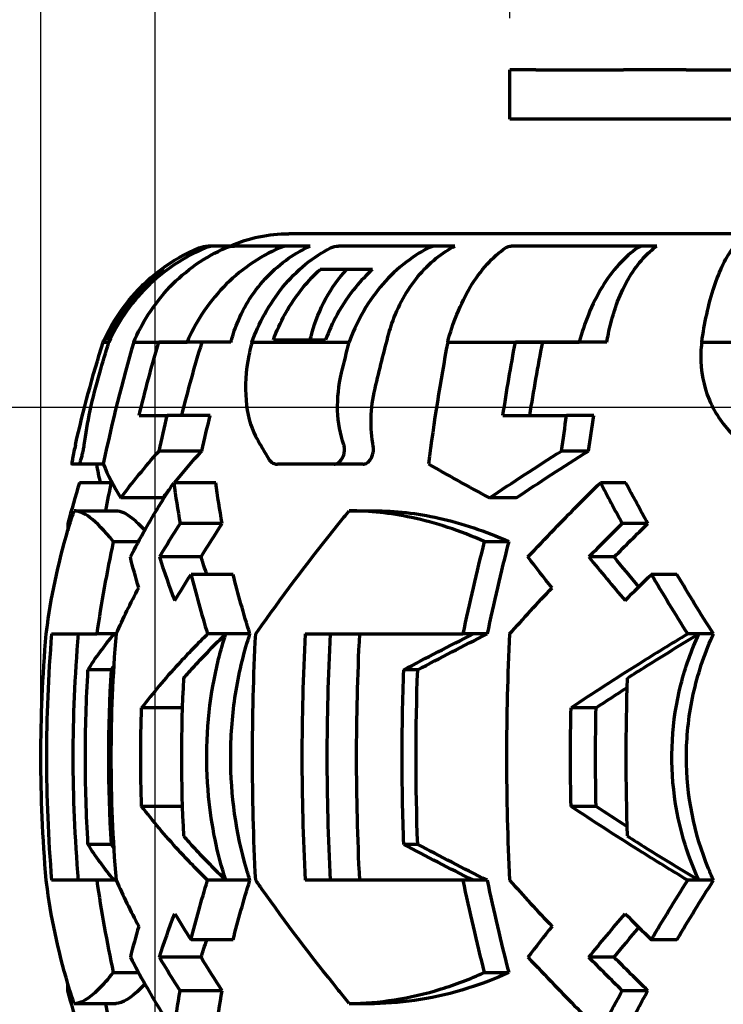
# Model space of a CAD drawing. Header units: millimetres. Extents: x 0 to 1189, y 0 to 841.
# Tile 38 of 56: x 534 to 562, y 664 to 704. Entities that reach past the tile are written whole.
import ezdxf

# ---------------------------------------------------------------- set-up
doc = ezdxf.new("R2010")
doc.units = ezdxf.units.MM
doc.header["$LTSCALE"] = 0.75
doc.layers.add('FD_Dimensions', color=7, linetype='Continuous', lineweight=35)
doc.layers.add('Visible', color=7, linetype='Continuous', lineweight=70)
doc.styles.get("Standard").update_dxf_attribs({"font": 'arial.ttf'})
doc.dimstyles.new('Dim-ISO-25', dxfattribs={"dimtxt": 3.5, "dimasz": 3.5, "dimexe": 2.1, "dimexo": 2.1, "dimgap": 1.4, "dimtad": 1, "dimzin": 12, "dimdsep": 46, "dimtxsty": 'Standard', "dimcen": 0, "dimazin": 3, "dimtp": 0.1, "dimtm": 0.1, "dimtfac": 0.714286, "dimtmove": 0, "dimatfit": 3, "dimfxl": 1, "dimtzin": 12, "dimarcsym": 0})

# ---------------------------------------------------------------- blocks, each defined once
blk = doc.blocks.new('*D22')
at = {"layer": 'Defpoints', "color": 0, "transparency": 16777216}
for p in [(782.392664, 721.546639), (539.216927, 643.8848), (782.392664, 643.8848)]:
    blk.add_point(p, dxfattribs=at)
at = {"layer": 'FD_Dimensions', "color": 0, "lineweight": -2, "transparency": 16777216}
for p, q in [((539.216927, 645.9848), (539.216927, 723.646639)), ((782.392664, 645.9848), (782.392664, 723.646639)), ((542.716927, 721.546639), (778.892664, 721.546639))]:
    blk.add_line(p, q, dxfattribs=at)
at = {"layer": 'FD_Dimensions', "color": 0, "transparency": 16777216}
for points in [[(542.716927, 722.129972), (542.716927, 720.963305), (539.216927, 721.546639)], [(778.892664, 722.129972), (778.892664, 720.963305), (782.392664, 721.546639)]]:
    blk.add_solid(points, dxfattribs=at)
at = {"layer": 'FD_Dimensions', "color": 0, "transparency": 16777216, "insert": (660.804796, 724.734838), "char_height": 3.5, "attachment_point": 5}
blk.add_mtext('243.18', dxfattribs=at)
blk = doc.blocks.new('*D23')
at = {"layer": 'Defpoints', "color": 0, "transparency": 16777216}
for p in [(787.031087, 730.453835), (534.578504, 673.694799), (787.031087, 673.694799)]:
    blk.add_point(p, dxfattribs=at)
at = {"layer": 'FD_Dimensions', "color": 0, "lineweight": -2, "transparency": 16777216}
for p, q in [((534.578504, 675.794799), (534.578504, 732.553835)), ((787.031087, 675.794799), (787.031087, 732.553835)), ((538.078504, 730.453835), (783.531087, 730.453835))]:
    blk.add_line(p, q, dxfattribs=at)
at = {"layer": 'FD_Dimensions', "color": 0, "transparency": 16777216}
for points in [[(538.078504, 731.037168), (538.078504, 729.870501), (534.578504, 730.453835)], [(783.531087, 731.037168), (783.531087, 729.870501), (787.031087, 730.453835)]]:
    blk.add_solid(points, dxfattribs=at)
at = {"layer": 'FD_Dimensions', "color": 0, "transparency": 16777216, "insert": (660.804796, 733.64084), "char_height": 3.5, "attachment_point": 5}
blk.add_mtext('252.45', dxfattribs=at)
blk = doc.blocks.new('*D24')
at = {"layer": 'Defpoints', "color": 0, "transparency": 16777216}
for p in [(767.666705, 712.0948), (553.627143, 701.5948), (767.666705, 701.5948)]:
    blk.add_point(p, dxfattribs=at)
at = {"layer": 'FD_Dimensions', "color": 0, "lineweight": -2, "transparency": 16777216}
for p, q in [((553.627143, 703.6948), (553.627143, 714.1948)), ((767.666705, 703.6948), (767.666705, 714.1948)), ((557.127143, 712.0948), (764.166705, 712.0948))]:
    blk.add_line(p, q, dxfattribs=at)
at = {"layer": 'FD_Dimensions', "color": 0, "transparency": 16777216}
for points in [[(557.127143, 712.678134), (557.127143, 711.511467), (553.627143, 712.0948)], [(764.166705, 712.678134), (764.166705, 711.511467), (767.666705, 712.0948)]]:
    blk.add_solid(points, dxfattribs=at)
at = {"layer": 'FD_Dimensions', "color": 0, "transparency": 16777216, "insert": (660.646924, 715.281806), "char_height": 3.5, "attachment_point": 5}
blk.add_mtext('214.04', dxfattribs=at)
blk = doc.blocks.new('*D25')
at = {"layer": 'Defpoints', "color": 0, "transparency": 16777216}
for p in [(639.804796, 687.8848), (463.566121, 484.8848), (639.804796, 484.8848)]:
    blk.add_point(p, dxfattribs=at)
at = {"layer": 'FD_Dimensions', "color": 0, "lineweight": -2, "transparency": 16777216}
for p, q in [((637.704796, 687.8848), (461.466121, 687.8848)), ((463.566121, 684.3848), (463.566121, 488.3848)), ((637.704796, 484.8848), (461.466121, 484.8848))]:
    blk.add_line(p, q, dxfattribs=at)
at = {"layer": 'FD_Dimensions', "color": 0, "transparency": 16777216}
for points in [[(462.982788, 684.3848), (464.149454, 684.3848), (463.566121, 687.8848)], [(462.982788, 488.3848), (464.149454, 488.3848), (463.566121, 484.8848)]]:
    blk.add_solid(points, dxfattribs=at)
at = {"layer": 'FD_Dimensions', "color": 0, "transparency": 16777216, "insert": (460.377922, 586.3848), "char_height": 3.5, "attachment_point": 5, "rotation": 90}
blk.add_mtext('203', dxfattribs=at)

msp = doc.modelspace()

# ---------------------------------------------------------------- linework, layer by layer
at = {"layer": 'Visible'}
for p, q in [((554.682, 701.595), (553.627, 701.595)), ((553.627, 699.595), (553.627, 701.595)), ((554.682, 701.595), (558.235, 701.595)), ((560.781, 701.595), (558.235, 701.595)), ((560.781, 701.595), (573.798, 701.595)), ((554.682, 699.595), (553.627, 699.595)), ((558.235, 699.595), (554.682, 699.595)), ((560.781, 699.595), (558.235, 699.595)), ((573.798, 699.595), (560.781, 699.595)), ((580.165, 694.945), (544.651, 694.945)), ((541.66, 694.445), (541.38, 694.445)), ((542.447, 694.445), (541.66, 694.445)), ((544.651, 694.445), (542.447, 694.445)), ((545.519, 694.445), (544.651, 694.445)), ((550.643, 694.445), (546.664, 694.445)), ((551.387, 694.445), (550.643, 694.445)), ((559.049, 694.445), (553.684, 694.445)), ((559.597, 694.445), (559.049, 694.445)), ((539.573, 693.495), (539.463, 693.495)), ((548.048, 693.495), (545.922, 693.495)), ((537.107, 690.546), (537.345, 690.546)), ((537.15, 690.642), (537.25, 690.642)), ((538.353, 690.546), (540.52, 690.546)), ((540.517, 690.535), (539.368, 690.535)), ((540.517, 690.535), (540.52, 690.546)), ((542.29, 690.535), (540.517, 690.535)), ((543.153, 690.546), (547.101, 690.546)), ((544.023, 690.642), (546.14, 690.642)), ((551.1, 690.546), (556.441, 690.546)), ((556.439, 690.535), (553.848, 690.535)), ((556.439, 690.535), (556.441, 690.546)), ((557.558, 690.535), (556.439, 690.535)), ((561.416, 690.546), (567.629, 690.546)), ((538.57, 687.565), (539.713, 687.565)), ((541.458, 687.565), (539.713, 687.565)), ((553.344, 687.565), (555.932, 687.565)), ((557.033, 687.565), (555.932, 687.565)), ((541.115, 686.121), (539.382, 686.121)), ((556.817, 686.121), (555.723, 686.121)), ((536.117, 685.585), (535.835, 685.585)), ((537.12, 685.585), (536.117, 685.585)), ((546.487, 685.585), (544.184, 685.585)), ((547.662, 685.585), (546.487, 685.585)), ((537.441, 684.833), (536.144, 684.833)), ((541.683, 684.833), (539.975, 684.833)), ((558.34, 684.833), (557.3, 684.833)), ((539.533, 684.217), (537.826, 684.217)), ((553.879, 684.217), (552.801, 684.217)), ((535.928, 683.695), (537.633, 683.695)), ((547.103, 683.695), (548.122, 683.695)), ((535.764, 683.18), (535.68, 683.18)), ((541.945, 683.18), (540.238, 683.18)), ((559.229, 683.18), (558.19, 683.18)), ((537.521, 682.445), (538.547, 682.445)), ((552.584, 682.445), (553.58, 682.445)), ((541.086, 681.82), (539.396, 681.82)), ((557.862, 681.82), (556.833, 681.82)), ((535.214, 681.113), (535.213, 681.113)), ((542.388, 681.113), (540.679, 681.113)), ((560.411, 681.113), (559.37, 681.113)), ((535.017, 678.695), (536.848, 678.695)), ((537.556, 678.695), (536.848, 678.695)), ((537.633, 678.695), (537.556, 678.695)), ((542.089, 678.695), (541.353, 678.695)), ((543.072, 678.695), (542.089, 678.695)), ((545.31, 678.695), (551.714, 678.695)), ((552.137, 678.695), (551.714, 678.695)), ((552.701, 678.695), (552.137, 678.695)), ((561.296, 678.695), (560.848, 678.695)), ((561.894, 678.695), (561.296, 678.695)), ((537.442, 677.236), (536.493, 677.236)), ((549.882, 677.236), (549.315, 677.236)), ((540.319, 675.695), (538.671, 675.695)), ((557.127, 675.695), (556.11, 675.695)), ((540.319, 671.695), (538.671, 671.695)), ((557.127, 671.695), (556.11, 671.695)), ((537.442, 670.153), (536.493, 670.153)), ((549.882, 670.153), (549.315, 670.153)), ((536.848, 668.695), (535.017, 668.695)), ((537.556, 668.695), (536.848, 668.695)), ((537.633, 668.695), (537.556, 668.695)), ((542.089, 668.695), (541.353, 668.695)), ((543.072, 668.695), (542.089, 668.695)), ((551.714, 668.695), (545.31, 668.695)), ((552.137, 668.695), (551.714, 668.695)), ((552.701, 668.695), (552.137, 668.695)), ((561.296, 668.695), (560.848, 668.695)), ((561.894, 668.695), (561.296, 668.695)), ((535.214, 666.277), (535.213, 666.277)), ((542.388, 666.277), (540.679, 666.277)), ((560.411, 666.277), (559.37, 666.277)), ((541.086, 665.57), (539.396, 665.57)), ((557.862, 665.57), (556.833, 665.57)), ((537.521, 664.945), (538.547, 664.945)), ((552.584, 664.945), (553.58, 664.945)), ((535.764, 664.21), (535.68, 664.21)), ((541.945, 664.21), (540.238, 664.21)), ((559.229, 664.21), (558.19, 664.21)), ((535.928, 663.695), (537.633, 663.695)), ((547.103, 663.695), (548.122, 663.695))]:
    msp.add_line(p, q, dxfattribs=at)
at = {"layer": 'Visible', "extrusion": (0, 0, -1)}
for centre, radius, start, end in [((-544.651, 689.054), 5.891, 66.223, 90), ((-543.855, 687.569), 7.375, 53.4558, 67.1571), ((-541.38, 693.445), 1, 67.1571, 90), ((-591.469, 673.695), 56.914, 12.8718, 17.2229), ((-543.855, 687.569), 7.375, 23.8054, 24.6175), ((-591.469, 673.695), 55.164, 10.4442, 11.6935), ((-591.469, 673.695), 55.164, 348.3065, 349.5558)]:
    msp.add_arc(centre, radius, start, end, dxfattribs=at)
for centre, major_axis, ratio, start_param, end_param in [((542.447, 693.443), (0, 1.002), 0.957236, -0.397949, 0.00042), ((546.664, 693.443), (0, 1.002), 0.820985, -0.39818, 0.000189), ((553.684, 693.443), (0, 1.002), 0.604369, -0.398264, 0.000105), ((550.181, 689.054), (0, 5.891), 0.820975, -1.253787, -0.716882), ((592.045, 673.709), (0, 54.634), 0.957229, -1.257725, -1.250889), ((567.083, 682.231), (7.523, 37.796), 0.594672, -1.465789, -1.459088), ((591.299, 673.707), (-0.002, 54.642), 0.821001, -1.293434, -1.250866), ((588.972, 673.709), (0, 54.634), 0.60435, -1.257725, -1.250889), ((591.188, 673.705), (0.012, 56.426), 0.999787, -1.29109, -1.267912), ((591.333, 673.696), (-0.002, 56.838), 0.957238, -1.324276, -1.269985), ((591.329, 673.696), (0, 55.083), 0.957229, -1.316284, -1.260118), ((591.314, 673.705), (0, 56.426), 0.820979, -1.290874, -1.267696), ((586.657, 673.696), (-0.001, 56.838), 0.604374, -1.324298, -1.270006), ((586.654, 673.696), (0, 55.083), 0.60435, -1.316284, -1.260118), ((592.089, 673.7), (-0.001, 56.445), 0.957233, -1.348915, -1.322607), ((592.072, 673.701), (0, 54.664), 0.957229, -1.34159, -1.314373), ((589, 673.7), (0, 56.445), 0.604362, -1.348924, -1.322616), ((588.989, 673.701), (0, 54.664), 0.60435, -1.34159, -1.314373), ((586.985, 681.656), (-43.026, 19.534), 0.77157, -0.492298, -0.449287), ((587.317, 681.657), (-31.003, 35.66), 0.469657, -1.143596, -1.100586), ((581.007, 675.295), (43.157, 13.92), 0.669316, 3.795575, 3.839097), ((578.112, 675.294), (35.111, 28.697), 0.407448, 4.454858, 4.49838), ((583.22, 679.965), (-44.721, 14.426), 0.669306, -0.430905, -0.393257), ((582.904, 679.965), (-36.384, 29.738), 0.407406, -1.090175, -1.052527), ((581.437, 673.233), (44.81, 14.453), 0.669316, 3.796952, 3.829618), ((579.288, 673.233), (36.455, 29.796), 0.407428, 4.456237, 4.488903), ((581.225, 675.447), (45.096, 14.545), 0.66932, 3.687724, 3.744136), ((578.135, 675.447), (36.688, 29.986), 0.407438, 4.347017, 4.403428), ((576.496, 678.514), (41.139, 5.809), 0.361851, 3.433615, 3.524962), ((575.124, 678.514), (39.28, 13.538), 0.216126, 4.072249, 4.163597), ((575.125, 678.519), (38.319, 13.208), 0.216103, 4.069985, 4.163628), ((588.884, 673.695), (0, 54.795), 0.940775, 4.647709, 4.777069), ((576.487, 678.52), (40.133, 5.669), 0.361835, 3.431366, 3.441336), ((580.602, 673.695), (0, 54.795), 0.561824, 4.647709, 4.777069), ((577.411, 672.903), (37.847, 18.559), 0.296458, 4.297716, 4.335794), ((592.102, 673.695), (0, 56.484), 0.946548, 4.676973, 4.747805), ((588.634, 673.695), (0, 56.484), 0.576176, 4.676973, 4.747805), ((588.628, 673.695), (0, 54.708), 0.576176, 4.675823, 4.748955), ((577.411, 674.486), (-37.847, 18.559), 0.296458, -1.194202, -1.156124), ((576.496, 668.875), (-41.139, 5.809), 0.361851, -0.38337, -0.292022), ((576.487, 668.869), (-40.133, 5.669), 0.361835, -0.299743, -0.289774), ((575.124, 668.875), (-39.28, 13.538), 0.216126, -1.022004, -0.930657), ((575.125, 668.87), (-38.319, 13.208), 0.216103, -1.022035, -0.928392), ((581.074, 672.107), (-44.896, 14.481), 0.669314, -0.688076, -0.646321), ((581.007, 672.094), (-43.157, 13.92), 0.669316, -0.697505, -0.653982), ((578.144, 672.107), (-36.526, 29.853), 0.407425, -1.347359, -1.305604), ((578.112, 672.095), (-35.111, 28.697), 0.407448, -1.356788, -1.313265), ((581.8, 672.107), (45.241, 13.365), 0.675548, 3.314838, 3.324181), ((582.215, 665.794), (-45.334, 18.845), 0.778782, -0.571264, -0.52987), ((587.035, 665.794), (44.704, 20.294), 0.771575, 3.592441, 3.633836), ((586.985, 665.733), (43.026, 19.534), 0.77157, 3.59088, 3.633891), ((587.374, 665.794), (32.211, 37.05), 0.469653, 4.24376, 4.285154), ((587.317, 665.733), (31.003, 35.66), 0.469657, 4.242178, 4.285189)]:
    msp.add_ellipse(centre, major_axis=major_axis, ratio=ratio, start_param=start_param, end_param=end_param, dxfattribs=at)
at = {"layer": 'Visible'}
for centre, major_axis, ratio, start_param, end_param in [((565.425, 682.092), (7.39, 39.071), 0.59313, 1.465766, 1.468978), ((570.333, 682.089), (2.024, 39.32), 0.242256, 1.366484, 1.369696), ((580.52, 677.2), (-44.663, 8.567), 0.622707, -0.021884, -0.001802), ((579.982, 677.2), (-38.452, 24.282), 0.417137, 0.656947, 0.686412), ((577.931, 683.759), (-41.283, 4.981), 0.368375, 0.201276, 0.287842), ((578.796, 683.759), (-39.462, 13.109), 0.232567, 0.844784, 0.93135), ((582.215, 681.596), (45.334, 18.845), 0.778782, 2.570328, 2.611723), ((587.035, 681.596), (-44.704, 20.294), 0.771575, 0.450849, 0.492243), ((587.374, 681.596), (-32.211, 37.05), 0.469653, 1.102167, 1.143562), ((581.8, 675.283), (-45.241, 13.365), 0.675548, 0.173246, 0.182588), ((581.074, 675.283), (44.896, 14.481), 0.669314, 2.453516, 2.495272), ((578.144, 675.283), (36.526, 29.853), 0.407425, 1.794233, 1.835989), ((589.085, 674.222), (28.471, 48.262), 0.922511, 1.918978, 1.987701), ((582.351, 674.222), (13.168, 54.465), 0.550926, 1.552998, 1.621721), ((582.349, 674.228), (12.754, 52.754), 0.550959, 1.548205, 1.619189), ((591.231, 673.695), (0, 56.845), 0.946548, 1.482724, 1.658869), ((586.241, 673.695), (0, 56.845), 0.576176, 1.482724, 1.658869), ((592.626, 673.695), (0, 55.296), 0.946548, 1.512894, 1.628699), ((590.195, 673.695), (0, 55.296), 0.576176, 1.512894, 1.628699), ((589.085, 673.167), (-28.471, 48.262), 0.922511, 1.153891, 1.222614), ((581.225, 671.942), (-45.096, 14.545), 0.66932, 0.546132, 0.602543), ((582.351, 673.167), (-13.168, 54.465), 0.550926, 1.519872, 1.588594), ((582.349, 673.162), (-12.754, 52.754), 0.550959, 1.522404, 1.593388), ((578.135, 671.942), (-36.688, 29.986), 0.407438, 1.205424, 1.261836), ((581.437, 674.157), (-44.81, 14.453), 0.669316, 0.655359, 0.688025), ((579.288, 674.157), (-36.455, 29.796), 0.407428, 1.314644, 1.347311), ((583.22, 667.425), (44.721, 14.426), 0.669306, 2.710688, 2.748335), ((582.904, 667.425), (36.384, 29.738), 0.407406, 2.051418, 2.089066)]:
    msp.add_ellipse(centre, major_axis=major_axis, ratio=ratio, start_param=start_param, end_param=end_param, dxfattribs=at)
for points, knots in [([(541.268, 694.366), (540.852, 694.193), (540.417, 693.965), (539.593, 693.418), (539.206, 693.097), (538.558, 692.452), (538.237, 692.07), (537.719, 691.298), (537.511, 690.917), (537.345, 690.546)], [-0.8176817, -0.8176817, -0.8176817, -0.8176817, -0.683213, -0.683213, -0.5456153, -0.5456153, -0.4089137, -0.4089137, -0.2898807, -0.2898807, -0.2898807, -0.2898807]), ([(538.353, 690.546), (538.512, 690.919), (538.711, 691.304), (539.207, 692.079), (539.513, 692.462), (540.129, 693.106), (540.496, 693.426), (541.274, 693.968), (541.684, 694.194), (542.075, 694.366)], [0.2897036, 0.2897036, 0.2897036, 0.2897036, 0.409542, 0.409542, 0.5460875, 0.5460875, 0.6827036, 0.6827036, 0.8150178, 0.8150178, 0.8150178, 0.8150178]), ([(544.276, 694.366), (543.878, 694.193), (543.461, 693.965), (542.673, 693.418), (542.302, 693.097), (541.681, 692.452), (541.374, 692.07), (540.878, 691.298), (540.679, 690.917), (540.52, 690.546)], [3.5813627, 3.5813627, 3.5813627, 3.5813627, 3.7158313, 3.7158313, 3.8534291, 3.8534291, 3.9901307, 3.9901307, 4.1091636, 4.1091636, 4.1091636, 4.1091636]), ([(541.66, 694.445), (541.535, 694.445), (541.387, 694.416), (541.27, 694.367), (541.269, 694.367), (541.268, 694.366)], [0.44681284, 0.44681284, 0.44681284, 0.44681284, 0.48438099, 0.48438099, 0.4848196, 0.4848196, 0.4848196, 0.4848196]), ([(542.401, 690.89), (542.446, 691.032), (542.495, 691.169), (542.681, 691.636), (542.86, 691.989), (543.284, 692.648), (543.53, 692.953), (544.026, 693.468), (544.322, 693.725), (544.925, 694.143), (545.227, 694.312), (545.519, 694.445)], [0.1749452, 0.1749452, 0.1749452, 0.1749452, 0.2173491, 0.2173491, 0.3265611, 0.3265611, 0.4357731, 0.4357731, 0.5457679, 0.5457679, 0.6437449, 0.6437449, 0.6437449, 0.6437449]), ([(543.153, 690.546), (543.289, 690.919), (543.459, 691.304), (543.885, 692.079), (544.147, 692.462), (544.676, 693.106), (544.991, 693.426), (545.658, 693.968), (546.009, 694.194), (546.345, 694.366)], [-4.0816675, -4.0816675, -4.0816675, -4.0816675, -3.9618291, -3.9618291, -3.8252836, -3.8252836, -3.6886674, -3.6886674, -3.5563533, -3.5563533, -3.5563533, -3.5563533]), ([(544.651, 694.445), (544.532, 694.445), (544.39, 694.416), (544.278, 694.367), (544.277, 694.367), (544.276, 694.366)], [0.44681284, 0.44681284, 0.44681284, 0.44681284, 0.48438099, 0.48438099, 0.4848196, 0.4848196, 0.4848196, 0.4848196]), ([(550.321, 694.366), (549.98, 694.193), (549.623, 693.965), (548.946, 693.418), (548.628, 693.097), (548.096, 692.452), (547.833, 692.07), (547.407, 691.298), (547.236, 690.917), (547.101, 690.546)], [-0.8176817, -0.8176817, -0.8176817, -0.8176817, -0.683213, -0.683213, -0.5456153, -0.5456153, -0.4089137, -0.4089137, -0.2898807, -0.2898807, -0.2898807, -0.2898807]), ([(548.713, 690.89), (548.752, 691.032), (548.794, 691.169), (548.954, 691.636), (549.107, 691.989), (549.47, 692.648), (549.681, 692.953), (550.107, 693.468), (550.361, 693.725), (550.878, 694.143), (551.137, 694.312), (551.387, 694.445)], [0.1749452, 0.1749452, 0.1749452, 0.1749452, 0.2173491, 0.2173491, 0.3265611, 0.3265611, 0.4357731, 0.4357731, 0.5457679, 0.5457679, 0.6437449, 0.6437449, 0.6437449, 0.6437449]), ([(550.643, 694.445), (550.541, 694.445), (550.42, 694.416), (550.323, 694.367), (550.322, 694.367), (550.321, 694.366)], [0.44681284, 0.44681284, 0.44681284, 0.44681284, 0.48438099, 0.48438099, 0.4848196, 0.4848196, 0.4848196, 0.4848196]), ([(551.1, 690.546), (551.2, 690.919), (551.325, 691.304), (551.638, 692.079), (551.832, 692.462), (552.221, 693.106), (552.453, 693.426), (552.944, 693.968), (553.202, 694.194), (553.449, 694.366)], [0.2897036, 0.2897036, 0.2897036, 0.2897036, 0.409542, 0.409542, 0.5460875, 0.5460875, 0.6827036, 0.6827036, 0.8150178, 0.8150178, 0.8150178, 0.8150178]), ([(558.812, 694.366), (558.561, 694.193), (558.298, 693.965), (557.8, 693.418), (557.566, 693.097), (557.174, 692.452), (556.98, 692.07), (556.667, 691.298), (556.541, 690.917), (556.441, 690.546)], [3.5813627, 3.5813627, 3.5813627, 3.5813627, 3.7158313, 3.7158313, 3.8534291, 3.8534291, 3.9901307, 3.9901307, 4.1091636, 4.1091636, 4.1091636, 4.1091636]), ([(557.629, 690.89), (557.657, 691.032), (557.688, 691.169), (557.806, 691.636), (557.918, 691.989), (558.186, 692.648), (558.341, 692.953), (558.654, 693.468), (558.841, 693.725), (559.222, 694.143), (559.413, 694.312), (559.597, 694.445)], [0.1749452, 0.1749452, 0.1749452, 0.1749452, 0.2173491, 0.2173491, 0.3265611, 0.3265611, 0.4357731, 0.4357731, 0.5457679, 0.5457679, 0.6437449, 0.6437449, 0.6437449, 0.6437449]), ([(559.049, 694.445), (558.974, 694.445), (558.885, 694.416), (558.814, 694.367), (558.813, 694.367), (558.812, 694.366)], [0.44681284, 0.44681284, 0.44681284, 0.44681284, 0.48438099, 0.48438099, 0.4848196, 0.4848196, 0.4848196, 0.4848196]), ([(561.416, 690.546), (561.47, 690.919), (561.539, 691.304), (561.709, 692.079), (561.814, 692.462), (562.025, 693.106), (562.151, 693.426), (562.418, 693.968), (562.559, 694.194), (562.693, 694.366)], [-4.0816675, -4.0816675, -4.0816675, -4.0816675, -3.9618291, -3.9618291, -3.8252836, -3.8252836, -3.6886674, -3.6886674, -3.5563533, -3.5563533, -3.5563533, -3.5563533]), ([(537.156, 690.642), (537.314, 690.985), (537.507, 691.335), (538.004, 692.08), (538.324, 692.463), (538.89, 693.029), (539.169, 693.271), (539.469, 693.495)], [-4.069161, -4.069161, -4.069161, -4.069161, -3.9594341, -3.9594341, -3.8229021, -3.8229021, -3.7194059, -3.7194059, -3.7194059, -3.7194059]), ([(539.573, 693.495), (539.269, 693.27), (538.987, 693.025), (538.418, 692.458), (538.098, 692.075), (537.6, 691.332), (537.408, 690.983), (537.25, 690.642)], [-0.6503544, -0.6503544, -0.6503544, -0.6503544, -0.5458766, -0.5458766, -0.409261, -0.409261, -0.2999653, -0.2999653, -0.2999653, -0.2999653]), ([(544.023, 690.642), (544.152, 690.985), (544.311, 691.335), (544.719, 692.08), (544.982, 692.463), (545.446, 693.029), (545.675, 693.271), (545.922, 693.495)], [-4.069161, -4.069161, -4.069161, -4.069161, -3.9594341, -3.9594341, -3.8229021, -3.8229021, -3.7194059, -3.7194059, -3.7194059, -3.7194059]), ([(548.048, 693.495), (547.799, 693.27), (547.567, 693.025), (547.1, 692.458), (546.837, 692.075), (546.428, 691.332), (546.27, 690.983), (546.14, 690.642)], [-0.6503544, -0.6503544, -0.6503544, -0.6503544, -0.5458766, -0.5458766, -0.409261, -0.409261, -0.2999653, -0.2999653, -0.2999653, -0.2999653]), ([(543.122, 690.423), (543.086, 690.284), (543.055, 690.144), (542.903, 689.372), (542.863, 688.755), (542.957, 687.629), (543.089, 687.13), (543.316, 686.69), (543.332, 686.661), (543.348, 686.632)], [2.3628766, 2.3628766, 2.3628766, 2.3628766, 2.4067943, 2.4067943, 2.6057136, 2.6057136, 2.8021395, 2.8021395, 2.8164491, 2.8164491, 2.8164491, 2.8164491]), ([(561.403, 690.423), (561.389, 690.284), (561.381, 690.144), (561.371, 689.372), (561.489, 688.755), (561.964, 687.629), (562.313, 687.13), (562.79, 686.69), (562.823, 686.661), (562.856, 686.632)], [2.3628766, 2.3628766, 2.3628766, 2.3628766, 2.4067943, 2.4067943, 2.6057136, 2.6057136, 2.8021395, 2.8021395, 2.8164491, 2.8164491, 2.8164491, 2.8164491]), ([(536.341, 686.379), (536.394, 686.801), (536.477, 687.269), (536.691, 688.262), (536.821, 688.778), (536.97, 689.294)], [-0.3219243, -0.3219243, -0.3219243, -0.3219243, -0.1609373, -0.1609373, 0, 0, 0, 0]), ([(546.882, 686.379), (546.732, 686.801), (546.647, 687.269), (546.616, 688.262), (546.67, 688.778), (546.792, 689.294)], [-0.3219243, -0.3219243, -0.3219243, -0.3219243, -0.1609373, -0.1609373, 0, 0, 0, 0]), ([(548.078, 686.307), (548.009, 686.673), (547.98, 687.059), (548.003, 687.851), (548.056, 688.253), (548.15, 688.658), (548.151, 688.663), (548.152, 688.667)], [-0.2529301, -0.2529301, -0.2529301, -0.2529301, -0.1264637, -0.1264637, -0.0014004, -0.0014004, 0, 0, 0, 0]), ([(536.117, 685.585), (536.122, 685.585), (536.127, 685.589), (536.141, 685.607), (536.15, 685.623), (536.174, 685.677), (536.19, 685.719), (536.221, 685.816), (536.236, 685.869), (536.267, 685.986), (536.282, 686.05), (536.31, 686.181), (536.322, 686.248), (536.335, 686.333), (536.339, 686.357), (536.341, 686.379)], [0.0011854, 0.0011854, 0.0011854, 0.0011854, 0.0118921, 0.0118921, 0.0261366, 0.0261366, 0.045713, 0.045713, 0.0638758, 0.0638758, 0.0833592, 0.0833592, 0.1044028, 0.1044028, 0.1129139, 0.1129139, 0.1129139, 0.1129139]), ([(546.487, 685.585), (546.512, 685.585), (546.536, 685.589), (546.595, 685.607), (546.628, 685.623), (546.704, 685.677), (546.745, 685.719), (546.814, 685.816), (546.842, 685.869), (546.886, 685.986), (546.901, 686.05), (546.916, 686.181), (546.913, 686.248), (546.896, 686.333), (546.89, 686.357), (546.882, 686.379)], [0.0011854, 0.0011854, 0.0011854, 0.0011854, 0.0118921, 0.0118921, 0.0261366, 0.0261366, 0.045713, 0.045713, 0.0638758, 0.0638758, 0.0833592, 0.0833592, 0.1044028, 0.1044028, 0.1129139, 0.1129139, 0.1129139, 0.1129139]), ([(547.662, 685.585), (547.686, 685.585), (547.711, 685.589), (547.769, 685.607), (547.802, 685.623), (547.878, 685.677), (547.919, 685.719), (547.988, 685.816), (548.016, 685.868), (548.061, 685.985), (548.076, 686.049), (548.091, 686.18), (548.089, 686.246), (548.078, 686.307)], [0.0012841, 0.0012841, 0.0012841, 0.0012841, 0.0119664, 0.0119664, 0.0262367, 0.0262367, 0.0457703, 0.0457703, 0.0639225, 0.0639225, 0.0834241, 0.0834241, 0.1043282, 0.1043282, 0.1043282, 0.1043282]), ([(535.867, 685.817), (535.86, 685.782), (535.854, 685.75), (535.84, 685.671), (535.835, 685.633), (535.832, 685.597), (535.832, 685.589), (535.834, 685.586), (535.834, 685.586), (535.834, 685.585), (535.835, 685.585)], [0.57737749, 0.57737749, 0.57737749, 0.57737749, 0.59475126, 0.59475126, 0.62625191, 0.62625191, 0.6448508, 0.6448508, 0.6448508, 0.64934479, 0.64934479, 0.64934479, 0.64934479]), ([(543.819, 685.817), (543.84, 685.782), (543.864, 685.75), (543.936, 685.671), (543.989, 685.633), (544.083, 685.597), (544.119, 685.589), (544.157, 685.586), (544.166, 685.586), (544.175, 685.585), (544.184, 685.585)], [0.57737749, 0.57737749, 0.57737749, 0.57737749, 0.59475126, 0.59475126, 0.62625191, 0.62625191, 0.6448508, 0.6448508, 0.6448508, 0.64934479, 0.64934479, 0.64934479, 0.64934479]), ([(538.213, 681.82), (538.409, 682.195), (538.614, 682.573), (539.185, 683.577), (539.568, 684.206), (539.975, 684.833)], [6.940353, 6.940353, 6.940353, 6.940353, 7.0935578, 7.0935578, 7.3468953, 7.3468953, 7.3468953, 7.3468953]), ([(554.356, 681.82), (554.709, 682.195), (555.068, 682.573), (556.04, 683.577), (556.663, 684.206), (557.3, 684.833)], [6.940353, 6.940353, 6.940353, 6.940353, 7.0935578, 7.0935578, 7.3468953, 7.3468953, 7.3468953, 7.3468953]), ([(534.796, 678.695), (534.811, 678.815), (534.826, 678.936), (535.026, 680.399), (535.333, 681.781), (535.813, 683.341), (535.87, 683.518), (535.928, 683.695)], [-6.7908419, -6.7908419, -6.7908419, -6.7908419, -6.742069, -6.742069, -6.2007054, -6.2007054, -6.1314654, -6.1314654, -6.1314654, -6.1314654]), ([(537.521, 682.445), (537.171, 682.887), (536.853, 683.213), (536.325, 683.605), (536.11, 683.695), (535.928, 683.695)], [11.0190937, 11.0190937, 11.0190937, 11.0190937, 11.4175674, 11.4175674, 11.7676704, 11.7676704, 11.7676704, 11.7676704]), ([(537.633, 683.695), (537.812, 683.695), (538.03, 683.597), (538.444, 683.272), (538.617, 683.107), (538.802, 682.903)], [-11.8170159, -11.8170159, -11.8170159, -11.8170159, -11.4510759, -11.4510759, -11.2209446, -11.2209446, -11.2209446, -11.2209446]), ([(543.303, 678.695), (543.387, 678.815), (543.472, 678.936), (544.506, 680.399), (545.552, 681.781), (546.814, 683.341), (546.958, 683.518), (547.103, 683.695)], [-6.7908419, -6.7908419, -6.7908419, -6.7908419, -6.742069, -6.742069, -6.2007054, -6.2007054, -6.1314654, -6.1314654, -6.1314654, -6.1314654]), ([(552.584, 682.445), (551.599, 682.887), (550.609, 683.213), (548.77, 683.605), (547.925, 683.695), (547.103, 683.695)], [11.0190937, 11.0190937, 11.0190937, 11.0190937, 11.4175674, 11.4175674, 11.7676704, 11.7676704, 11.7676704, 11.7676704]), ([(548.122, 683.695), (548.973, 683.695), (549.85, 683.597), (551.684, 683.188), (552.633, 682.87), (553.58, 682.445)], [-11.8170159, -11.8170159, -11.8170159, -11.8170159, -11.4510759, -11.4510759, -11.0675291, -11.0675291, -11.0675291, -11.0675291]), ([(534.796, 668.695), (534.649, 670.412), (534.579, 672.102), (534.579, 675.287), (534.649, 676.978), (534.796, 678.695)], [-6.920639, -6.920639, -6.920639, -6.920639, -6.4429476, -6.4429476, -5.9652563, -5.9652563, -5.9652563, -5.9652563]), ([(535.017, 678.695), (534.873, 676.978), (534.804, 675.29), (534.804, 672.099), (534.873, 670.411), (535.017, 668.695)], [-20.2998931, -20.2998931, -20.2998931, -20.2998931, -19.8212787, -19.8212787, -19.3426644, -19.3426644, -19.3426644, -19.3426644]), ([(536.094, 678.695), (535.951, 676.979), (535.881, 675.292), (535.881, 672.098), (535.951, 670.411), (536.094, 668.695)], [-7.07885, -7.07885, -7.07885, -7.07885, -6.5997659, -6.5997659, -6.1206818, -6.1206818, -6.1206818, -6.1206818]), ([(541.353, 678.695), (540.94, 678.291), (540.543, 677.883), (539.625, 676.882), (539.126, 676.287), (538.671, 675.695)], [17.408031, 17.408031, 17.408031, 17.408031, 17.632683, 17.632683, 17.9554931, 17.9554931, 17.9554931, 17.9554931]), ([(540.373, 676.895), (540.516, 677.059), (540.662, 677.222), (541.216, 677.826), (541.644, 678.263), (542.089, 678.695)], [-17.4027571, -17.4027571, -17.4027571, -17.4027571, -17.3134646, -17.3134646, -17.0726949, -17.0726949, -17.0726949, -17.0726949]), ([(542.089, 668.695), (541.74, 669.771), (541.505, 670.913), (541.248, 673.611), (541.31, 675.151), (541.703, 677.346), (541.874, 678.034), (542.089, 678.695)], [-4.6023192, -4.6023192, -4.6023192, -4.6023192, -4.2919798, -4.2919798, -3.8917813, -3.8917813, -3.7005159, -3.7005159, -3.7005159, -3.7005159]), ([(543.072, 668.695), (543.021, 668.85), (542.972, 669.007), (542.505, 670.604), (542.289, 672.139), (542.289, 673.695), (542.289, 674.502), (542.347, 675.306), (542.581, 676.905), (542.759, 677.694), (543.019, 678.532), (543.045, 678.614), (543.072, 678.695)], [-0.518152, -0.518152, -0.518152, -0.518152, -0.466771, -0.466771, 0, 0, 0, 0.242094, 0.242094, 0.49014, 0.49014, 0.516964, 0.516964, 0.516964, 0.516964]), ([(543.303, 668.695), (543.216, 670.412), (543.173, 672.102), (543.173, 675.287), (543.216, 676.978), (543.303, 678.695)], [-6.920639, -6.920639, -6.920639, -6.920639, -6.4429476, -6.4429476, -5.9652563, -5.9652563, -5.9652563, -5.9652563]), ([(545.31, 678.695), (545.224, 676.978), (545.182, 675.29), (545.182, 672.099), (545.224, 670.411), (545.31, 668.695)], [-20.2998931, -20.2998931, -20.2998931, -20.2998931, -19.8212787, -19.8212787, -19.3426644, -19.3426644, -19.3426644, -19.3426644]), ([(546.326, 678.695), (546.237, 676.978), (546.195, 675.288), (546.195, 672.102), (546.237, 670.412), (546.326, 668.695)], [-19.4779848, -19.4779848, -19.4779848, -19.4779848, -19.0000188, -19.0000188, -18.5220528, -18.5220528, -18.5220528, -18.5220528]), ([(547.515, 678.695), (547.429, 676.979), (547.388, 675.292), (547.388, 672.098), (547.429, 670.411), (547.515, 668.695)], [-7.07885, -7.07885, -7.07885, -7.07885, -6.5997659, -6.5997659, -6.1206818, -6.1206818, -6.1206818, -6.1206818]), ([(560.848, 678.695), (560.179, 678.291), (559.514, 677.883), (557.919, 676.882), (557, 676.287), (556.11, 675.695)], [17.408031, 17.408031, 17.408031, 17.408031, 17.632683, 17.632683, 17.9554931, 17.9554931, 17.9554931, 17.9554931]), ([(558.388, 676.895), (558.645, 677.059), (558.903, 677.222), (559.865, 677.826), (560.578, 678.263), (561.296, 678.695)], [-17.4027571, -17.4027571, -17.4027571, -17.4027571, -17.3134646, -17.3134646, -17.0726949, -17.0726949, -17.0726949, -17.0726949]), ([(561.296, 668.695), (560.805, 669.771), (560.472, 670.913), (560.107, 673.611), (560.196, 675.151), (560.751, 677.346), (560.994, 678.034), (561.296, 678.695)], [-4.6023192, -4.6023192, -4.6023192, -4.6023192, -4.2919798, -4.2919798, -3.8917813, -3.8917813, -3.7005159, -3.7005159, -3.7005159, -3.7005159]), ([(561.894, 668.695), (561.823, 668.85), (561.755, 669.007), (561.101, 670.604), (560.796, 672.139), (560.796, 673.695), (560.796, 674.502), (560.879, 675.306), (561.208, 676.905), (561.457, 677.694), (561.82, 678.532), (561.857, 678.614), (561.894, 678.695)], [-0.518152, -0.518152, -0.518152, -0.518152, -0.466771, -0.466771, 0, 0, 0, 0.242094, 0.242094, 0.49014, 0.49014, 0.516964, 0.516964, 0.516964, 0.516964]), ([(536.493, 670.153), (536.422, 671.364), (536.387, 672.551), (536.387, 674.838), (536.422, 676.026), (536.493, 677.236)], [-20.3932221, -20.3932221, -20.3932221, -20.3932221, -20.0502167, -20.0502167, -19.7072114, -19.7072114, -19.7072114, -19.7072114]), ([(549.315, 670.153), (549.273, 671.364), (549.252, 672.551), (549.252, 674.838), (549.273, 676.026), (549.315, 677.236)], [-20.3932221, -20.3932221, -20.3932221, -20.3932221, -20.0502167, -20.0502167, -19.7072114, -19.7072114, -19.7072114, -19.7072114]), ([(541.353, 668.695), (540.94, 669.098), (540.543, 669.507), (539.625, 670.508), (539.126, 671.103), (538.671, 671.695)], [-19.5470654, -19.5470654, -19.5470654, -19.5470654, -19.3224133, -19.3224133, -18.9996033, -18.9996033, -18.9996033, -18.9996033]), ([(560.848, 668.695), (560.179, 669.098), (559.514, 669.507), (557.919, 670.508), (557, 671.103), (556.11, 671.695)], [-19.5470654, -19.5470654, -19.5470654, -19.5470654, -19.3224133, -19.3224133, -18.9996033, -18.9996033, -18.9996033, -18.9996033]), ([(540.373, 670.495), (540.516, 670.331), (540.662, 670.167), (541.216, 669.564), (541.644, 669.126), (542.089, 668.695)], [18.8821952, 18.8821952, 18.8821952, 18.8821952, 18.9714877, 18.9714877, 19.2122574, 19.2122574, 19.2122574, 19.2122574]), ([(558.388, 670.495), (558.645, 670.331), (558.903, 670.167), (559.865, 669.564), (560.578, 669.126), (561.296, 668.695)], [18.8821952, 18.8821952, 18.8821952, 18.8821952, 18.9714877, 18.9714877, 19.2122574, 19.2122574, 19.2122574, 19.2122574]), ([(535.928, 663.695), (535.87, 663.872), (535.813, 664.049), (535.333, 665.609), (535.026, 666.991), (534.826, 668.454), (534.811, 668.575), (534.796, 668.695)], [-6.0159843, -6.0159843, -6.0159843, -6.0159843, -5.9467443, -5.9467443, -5.4053806, -5.4053806, -5.3566078, -5.3566078, -5.3566078, -5.3566078]), ([(547.103, 663.695), (546.958, 663.872), (546.814, 664.049), (545.552, 665.609), (544.506, 666.991), (543.472, 668.454), (543.387, 668.575), (543.303, 668.695)], [-6.0159843, -6.0159843, -6.0159843, -6.0159843, -5.9467443, -5.9467443, -5.4053806, -5.4053806, -5.3566078, -5.3566078, -5.3566078, -5.3566078]), ([(538.213, 665.57), (538.409, 665.194), (538.614, 664.817), (539.185, 663.813), (539.568, 663.184), (539.975, 662.557)], [-5.6143586, -5.6143586, -5.6143586, -5.6143586, -5.4611539, -5.4611539, -5.2078164, -5.2078164, -5.2078164, -5.2078164]), ([(554.356, 665.57), (554.709, 665.194), (555.068, 664.817), (556.04, 663.813), (556.663, 663.184), (557.3, 662.557)], [-5.6143586, -5.6143586, -5.6143586, -5.6143586, -5.4611539, -5.4611539, -5.2078164, -5.2078164, -5.2078164, -5.2078164]), ([(535.928, 663.695), (536.194, 663.695), (536.533, 663.889), (537.118, 664.462), (537.314, 664.684), (537.521, 664.945)], [2.3083419, 2.3083419, 2.3083419, 2.3083419, 2.8208083, 2.8208083, 3.0565445, 3.0565445, 3.0565445, 3.0565445]), ([(547.103, 663.695), (548.309, 663.695), (549.561, 663.889), (551.416, 664.462), (552.002, 664.684), (552.584, 664.945)], [2.3083419, 2.3083419, 2.3083419, 2.3083419, 2.8208083, 2.8208083, 3.0565445, 3.0565445, 3.0565445, 3.0565445]), ([(553.58, 664.945), (553.029, 664.697), (552.476, 664.486), (550.624, 663.899), (549.347, 663.695), (548.122, 663.695)], [-3.0749506, -3.0749506, -3.0749506, -3.0749506, -2.8515132, -2.8515132, -2.3258589, -2.3258589, -2.3258589, -2.3258589]), ([(538.802, 664.486), (538.746, 664.424), (538.69, 664.365), (538.229, 663.899), (537.891, 663.695), (537.633, 663.695)], [-2.9216768, -2.9216768, -2.9216768, -2.9216768, -2.8515132, -2.8515132, -2.3258589, -2.3258589, -2.3258589, -2.3258589])]:
    msp.add_open_spline(points, degree=3, knots=knots, dxfattribs=at)
for points in [[(538.353, 690.546), (537.886, 688.962), (537.466, 687.298), (537.115, 685.598)], [(551.1, 690.546), (550.805, 688.962), (550.539, 687.298), (550.318, 685.598)], [(537.826, 684.217), (538.289, 684.843), (538.809, 685.481), (539.382, 686.121)], [(540.011, 684.833), (540.353, 685.259), (540.722, 685.69), (541.115, 686.121)], [(552.801, 684.217), (553.73, 684.843), (554.709, 685.481), (555.723, 686.121)], [(553.879, 684.217), (554.812, 684.843), (555.797, 685.482), (556.817, 686.121)], [(537.004, 684.833), (536.944, 685.082), (536.892, 685.334), (536.847, 685.585)], [(539.533, 684.217), (539.628, 684.343), (539.725, 684.47), (539.824, 684.597)], [(539.396, 681.82), (539.581, 681.233), (539.787, 680.642), (540.015, 680.052)], [(541.321, 681.113), (541.239, 681.349), (541.161, 681.584), (541.086, 681.82)], [(556.833, 681.82), (557.31, 681.233), (557.802, 680.642), (558.308, 680.052)], [(558.864, 680.611), (558.523, 681.015), (558.189, 681.418), (557.862, 681.82)], [(535.213, 681.113), (535.213, 681.109), (535.212, 681.106), (535.211, 681.102)], [(540.679, 681.113), (540.869, 680.333), (541.095, 679.521), (541.353, 678.695)], [(543.072, 678.695), (542.81, 679.518), (542.582, 680.329), (542.388, 681.113)], [(559.37, 681.113), (559.83, 680.333), (560.326, 679.521), (560.848, 678.695)], [(561.894, 678.695), (561.371, 679.518), (560.874, 680.329), (560.411, 681.113)], [(540.679, 666.277), (540.869, 667.057), (541.095, 667.868), (541.353, 668.695)], [(542.388, 666.277), (542.582, 667.06), (542.81, 667.872), (543.072, 668.695)], [(559.37, 666.277), (559.83, 667.057), (560.326, 667.868), (560.848, 668.695)], [(560.411, 666.277), (560.874, 667.06), (561.371, 667.872), (561.894, 668.695)], [(539.396, 665.57), (539.581, 666.157), (539.787, 666.747), (540.015, 667.338)], [(556.833, 665.57), (557.31, 666.157), (557.802, 666.747), (558.308, 667.338)], [(557.862, 665.57), (558.189, 665.972), (558.523, 666.375), (558.864, 666.779)], [(535.213, 666.277), (535.213, 666.28), (535.212, 666.284), (535.211, 666.288)], [(541.086, 665.57), (541.161, 665.805), (541.239, 666.041), (541.321, 666.277)]]:
    msp.add_open_spline(points, degree=3, dxfattribs=at)

# ---------------------------------------------------------------- dimensions: what is measured, and where the dimension line sits
at = {"layer": 'FD_Dimensions'}
for base, p1, p2, picture, middle in [((787.031, 730.454), (534.579, 673.695), (787.031, 673.695), '*D23', (660.805, 733.641)), ((767.667, 712.095), (553.627, 701.595), (767.667, 701.595), '*D24', (660.647, 715.282))]:
    dim = msp.add_linear_dim(base=base, p1=p1, p2=p2, dimstyle='Dim-ISO-25', override={"dimlfac": 1, "dimclrd": 0, "dimclre": 0}, dxfattribs=at)
    dim.commit()
    dim.dimension.update_dxf_attribs({"geometry": picture, "text_midpoint": middle})
dim = msp.add_linear_dim(base=(782.393, 721.547), p1=(539.217, 643.885), p2=(782.393, 643.885), dimstyle='Dim-ISO-25', override={"dimlfac": 1}, dxfattribs=at)
dim.commit()
dim.dimension.update_dxf_attribs({"geometry": '*D22', "text_midpoint": (660.805, 721.547), "dimtype": 160})
dim = msp.add_linear_dim(base=(463.566, 484.885), p1=(639.805, 687.885), p2=(639.805, 484.885), angle=90, dimstyle='Dim-ISO-25', override={"dimlfac": 1, "dimclrd": 0, "dimclre": 0}, dxfattribs=at)
dim.commit()
dim.dimension.update_dxf_attribs({"geometry": '*D25', "text_midpoint": (460.378, 586.385)})

doc.saveas('drawing.dxf')
